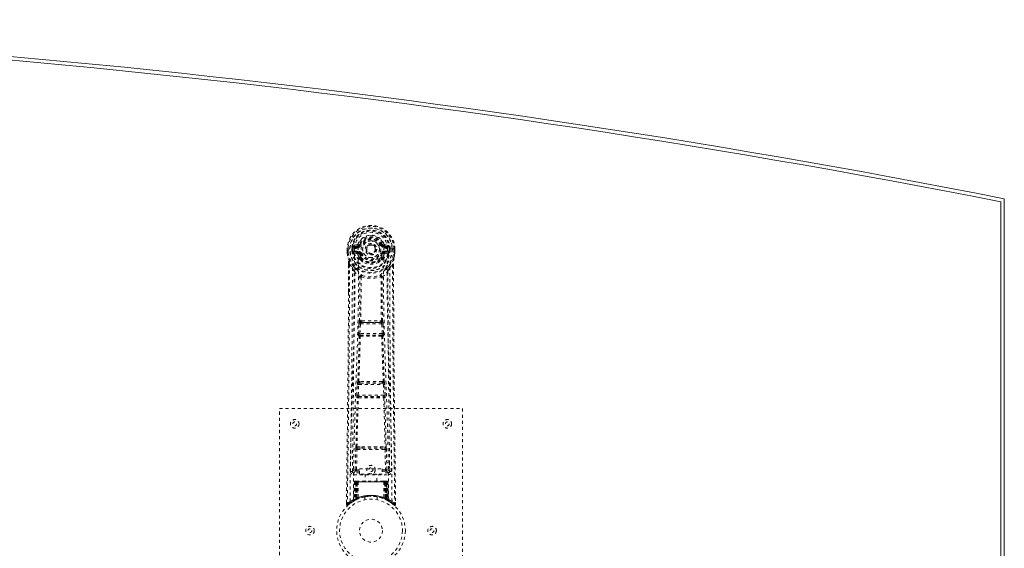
# Model space of a CAD drawing. Header units: inches. Extents: x 6 to 125, y 33 to 81.
# Tile 6 of 6: x 93 to 125, y 64 to 81. Entities that reach past the tile are written whole.
import ezdxf

# ---------------------------------------------------------------- set-up
doc = ezdxf.new("R2010")
doc.units = ezdxf.units.IN
doc.header["$MEASUREMENT"] = 0
doc.linetypes.add('SLD-Dashed', pattern=[0.075, 0.05, -0.025])
doc.linetypes.add('SLD-Solid', pattern=[0])

msp = doc.modelspace()

# ---------------------------------------------------------------- linework, layer by layer
at = {"color": 7, "linetype": 'SLD-Solid', "lineweight": 15}
for p, q in [((125.179, 39.359), (125.179, 74.915)), ((125.179, 74.915), (125.179, 39.359)), ((125.297, 75.012), (125.297, 39.262))]:
    msp.add_line(p, q, dxfattribs=at)
at = {"color": 7, "linetype": 'SLD-Dashed', "lineweight": 0}
for p, q in [((103.768, 73.371), (103.768, 73.254)), ((103.772, 73.371), (103.768, 73.371)), ((103.768, 73.254), (103.768, 73.25)), ((103.769, 73.372), (103.769, 73.254)), ((103.825, 73.37), (103.772, 73.371)), ((103.797, 73.369), (103.797, 73.254)), ((103.848, 73.37), (103.825, 73.37)), ((104.006, 73.37), (103.848, 73.37)), ((103.919, 73.297), (103.919, 73.368)), ((103.919, 73.297), (103.948, 73.299)), ((103.919, 73.297), (103.919, 73.297)), ((103.949, 73.368), (103.948, 73.299)), ((103.954, 73.368), (103.949, 73.368)), ((103.949, 73.298), (103.954, 73.279)), ((103.954, 73.289), (103.954, 73.368)), ((103.954, 73.279), (103.954, 73.289)), ((103.96, 73.253), (103.964, 73.248)), ((103.964, 73.248), (103.964, 73.248)), ((103.964, 73.248), (103.964, 73.248)), ((103.975, 73.237), (103.964, 73.248)), ((104.091, 73.512), (103.972, 73.488)), ((103.975, 73.237), (104.089, 73.216)), ((103.989, 73.3), (103.989, 73.27)), ((103.989, 73.3), (104.119, 73.3)), ((104.119, 73.245), (103.989, 73.27)), ((103.989, 73.27), (104.119, 73.27)), ((104.002, 73.452), (104.119, 73.473)), ((104.002, 73.452), (104.002, 73.422)), ((104.119, 73.452), (104.002, 73.452)), ((104.119, 73.422), (104.002, 73.422)), ((104.119, 73.473), (104.119, 73.452)), ((104.119, 73.422), (104.119, 73.452)), ((104.119, 73.3), (104.119, 73.27)), ((104.119, 73.245), (104.119, 73.27)), ((104.178, 73.516), (104.124, 73.539)), ((104.124, 73.406), (104.124, 73.408)), ((104.178, 73.516), (104.201, 73.507)), ((104.704, 73.361), (104.703, 73.345)), ((104.704, 73.369), (104.704, 73.361)), ((104.894, 73.507), (104.916, 73.516)), ((104.916, 73.516), (104.92, 73.509)), ((104.971, 73.408), (104.971, 73.406)), ((104.976, 73.473), (105.093, 73.452)), ((104.976, 73.473), (104.976, 73.452)), ((105.093, 73.452), (104.976, 73.452)), ((104.976, 73.422), (104.976, 73.452)), ((105.093, 73.422), (104.976, 73.422)), ((104.976, 73.3), (104.976, 73.27)), ((104.976, 73.3), (105.106, 73.3)), ((105.106, 73.27), (104.976, 73.245)), ((104.976, 73.245), (104.976, 73.27)), ((104.976, 73.27), (105.106, 73.27)), ((105.123, 73.488), (105.004, 73.512)), ((105.005, 73.216), (105.12, 73.237)), ((105.247, 73.37), (105.089, 73.37)), ((105.093, 73.422), (105.093, 73.452)), ((105.106, 73.27), (105.106, 73.3)), ((105.131, 73.248), (105.12, 73.237)), ((105.12, 73.237), (105.12, 73.237)), ((105.12, 73.237), (105.12, 73.237)), ((105.131, 73.248), (105.134, 73.253)), ((105.141, 73.368), (105.146, 73.368)), ((105.141, 73.289), (105.141, 73.368)), ((105.146, 73.298), (105.141, 73.279)), ((105.141, 73.279), (105.141, 73.289)), ((105.146, 73.299), (105.146, 73.368)), ((105.146, 73.299), (105.176, 73.297)), ((105.176, 73.368), (105.176, 73.297)), ((105.176, 73.368), (105.176, 73.368)), ((105.176, 73.297), (105.176, 73.297)), ((105.27, 73.37), (105.247, 73.37)), ((105.323, 73.371), (105.27, 73.37)), ((105.297, 73.254), (105.297, 73.369)), ((105.327, 73.371), (105.323, 73.371)), ((105.326, 73.254), (105.326, 73.372)), ((105.327, 73.371), (105.327, 73.254)), ((105.327, 73.25), (105.327, 73.254)), ((104.201, 73.216), (104.174, 73.204)), ((104.179, 73.055), (104.179, 73.073)), ((104.198, 73.009), (104.187, 73.026)), ((104.202, 73.079), (104.203, 73.061)), ((104.892, 73.061), (104.892, 73.079)), ((104.921, 73.204), (104.894, 73.216)), ((104.908, 73.026), (104.896, 73.009)), ((104.916, 73.055), (104.916, 73.073)), ((103.81, 72.87), (103.807, 71.946)), ((103.811, 71.945), (103.811, 72.869)), ((103.84, 72.868), (103.936, 72.753)), ((105.159, 72.753), (105.255, 72.868)), ((105.283, 72.816), (105.283, 72.869)), ((105.285, 72.87), (105.285, 72.816)), ((104.22, 72.451), (104.22, 72.45)), ((104.875, 72.45), (104.875, 72.451)), ((104.248, 71.011), (104.208, 71.01)), ((104.887, 71.01), (104.847, 71.011)), ((104.137, 70.597), (104.154, 70.915)), ((104.182, 70.595), (104.198, 70.912)), ((104.198, 70.912), (104.897, 70.912)), ((104.217, 70.957), (104.256, 70.957)), ((104.839, 70.957), (104.256, 70.957)), ((104.839, 70.957), (104.878, 70.957)), ((104.897, 70.912), (104.913, 70.595)), ((104.958, 70.597), (104.941, 70.915)), ((104.161, 70.503), (104.146, 70.507)), ((104.913, 70.595), (104.182, 70.595)), ((104.205, 70.545), (104.191, 70.55)), ((104.191, 70.55), (104.904, 70.55)), ((104.904, 70.55), (104.89, 70.545)), ((104.934, 70.503), (104.948, 70.507)), ((104.082, 68.579), (104.099, 68.932)), ((104.127, 68.577), (104.144, 68.93)), ((104.144, 68.93), (104.951, 68.93)), ((104.181, 69.026), (104.149, 69.026)), ((104.191, 68.975), (104.159, 68.975)), ((104.904, 68.975), (104.191, 68.975)), ((104.904, 68.975), (104.936, 68.975)), ((104.946, 69.026), (104.913, 69.026)), ((104.951, 68.93), (104.968, 68.577)), ((105.013, 68.579), (104.995, 68.932)), ((104.089, 68.49), (104.097, 68.486)), ((104.968, 68.577), (104.127, 68.577)), ((104.141, 68.529), (104.133, 68.532)), ((104.133, 68.532), (104.962, 68.532)), ((104.962, 68.532), (104.954, 68.529)), ((104.998, 68.486), (105.006, 68.49)), ((101.547, 68.137), (107.547, 68.137)), ((101.547, 60.137), (101.547, 68.137)), ((107.547, 68.137), (107.547, 60.137)), ((104.029, 66.134), (104.044, 66.796)), ((104.073, 66.134), (104.089, 66.795)), ((104.086, 66.88), (104.243, 66.886)), ((104.089, 66.795), (105.006, 66.795)), ((104.097, 66.835), (104.25, 66.838)), ((104.25, 66.838), (104.845, 66.838)), ((104.845, 66.838), (104.998, 66.835)), ((104.852, 66.886), (105.009, 66.88)), ((105.006, 66.795), (105.021, 66.134)), ((105.066, 66.134), (105.051, 66.796)), ((103.938, 66.367), (103.935, 66.08)), ((104.167, 66.165), (104.917, 66.165)), ((104.167, 65.985), (104.167, 66.165)), ((104.917, 66.165), (104.917, 65.985)), ((105.16, 66.08), (105.156, 66.367)), ((103.935, 66.077), (103.936, 66.069)), ((103.98, 66.032), (103.98, 65.971)), ((104.167, 66.032), (103.98, 66.032)), ((103.98, 65.971), (105.115, 65.971)), ((104.073, 66.089), (104.073, 66.134)), ((104.073, 66.134), (104.167, 66.134)), ((104.073, 66.089), (104.167, 66.089)), ((104.917, 65.985), (104.167, 65.985)), ((104.352, 65.985), (104.352, 65.762)), ((104.742, 65.762), (104.742, 65.985)), ((104.917, 66.134), (105.021, 66.134)), ((104.917, 66.089), (105.021, 66.089)), ((105.115, 66.032), (104.917, 66.032)), ((105.021, 66.089), (105.021, 66.134)), ((105.115, 65.971), (105.115, 66.032)), ((105.159, 66.069), (105.16, 66.077)), ((104.002, 65.733), (103.98, 65.128)), ((104.015, 65.733), (103.994, 65.136)), ((104.015, 65.733), (104.002, 65.733)), ((104.036, 65.737), (104.013, 65.143)), ((104.033, 65.733), (104.013, 65.147)), ((104.1, 65.733), (104.033, 65.733)), ((104.041, 65.733), (104.04, 65.176)), ((104.048, 65.762), (104.041, 65.762)), ((104.048, 65.733), (104.041, 65.733)), ((104.055, 65.762), (104.045, 65.762)), ((104.048, 65.733), (105.047, 65.733)), ((104.048, 65.18), (104.048, 65.733)), ((104.054, 65.183), (104.054, 65.733)), ((104.054, 65.733), (104.061, 65.733)), ((104.061, 65.762), (104.055, 65.762)), ((104.061, 65.733), (104.061, 65.186)), ((105.034, 65.733), (104.061, 65.733)), ((104.117, 65.762), (104.063, 65.762)), ((104.072, 65.733), (104.072, 65.191)), ((104.079, 65.733), (104.072, 65.733)), ((104.079, 65.762), (104.073, 65.762)), ((104.079, 65.762), (104.117, 65.762)), ((104.079, 65.733), (105.016, 65.733)), ((104.079, 65.194), (104.079, 65.733)), ((104.081, 65.182), (104.1, 65.733)), ((104.101, 65.733), (104.082, 65.182)), ((104.1, 65.733), (104.101, 65.733)), ((104.131, 65.733), (104.127, 65.212)), ((104.139, 65.762), (104.131, 65.762)), ((104.963, 65.733), (104.131, 65.733)), ((104.956, 65.762), (104.139, 65.762)), ((104.964, 65.762), (104.956, 65.762)), ((104.963, 65.733), (104.968, 65.212)), ((105.032, 65.762), (104.978, 65.762)), ((104.978, 65.762), (105.016, 65.762)), ((105.013, 65.182), (104.994, 65.733)), ((104.994, 65.733), (104.994, 65.733)), ((104.994, 65.733), (105.014, 65.182)), ((105.062, 65.733), (104.994, 65.733)), ((105.022, 65.762), (105.016, 65.762)), ((105.022, 65.733), (105.016, 65.733)), ((105.016, 65.733), (105.016, 65.194)), ((105.023, 65.191), (105.022, 65.733)), ((105.04, 65.762), (105.034, 65.762)), ((105.034, 65.186), (105.034, 65.733)), ((105.034, 65.733), (105.041, 65.733)), ((105.05, 65.762), (105.04, 65.762)), ((105.041, 65.733), (105.041, 65.183)), ((105.054, 65.762), (105.046, 65.762)), ((105.054, 65.733), (105.047, 65.733)), ((105.047, 65.733), (105.047, 65.18)), ((105.054, 65.176), (105.054, 65.733)), ((105.082, 65.143), (105.059, 65.737)), ((105.062, 65.733), (105.082, 65.147)), ((105.08, 65.733), (105.101, 65.136)), ((105.093, 65.733), (105.08, 65.733)), ((105.093, 65.733), (105.114, 65.128)), ((104.013, 65.147), (104.081, 65.182)), ((104.04, 65.176), (104.048, 65.18)), ((104.053, 65.15), (104.04, 65.176)), ((104.061, 65.186), (104.054, 65.183)), ((104.066, 65.157), (104.054, 65.183)), ((104.073, 65.16), (104.061, 65.186)), ((104.072, 65.191), (104.079, 65.194)), ((104.084, 65.165), (104.072, 65.191)), ((104.082, 65.182), (104.081, 65.182)), ((104.347, 65.245), (104.347, 65.148)), ((104.747, 65.148), (104.747, 65.245)), ((105.016, 65.194), (105.004, 65.168)), ((105.023, 65.191), (105.011, 65.165)), ((105.014, 65.182), (105.013, 65.182)), ((105.014, 65.182), (105.082, 65.147)), ((105.016, 65.194), (105.023, 65.191)), ((105.034, 65.186), (105.022, 65.16)), ((105.041, 65.183), (105.029, 65.157)), ((105.041, 65.183), (105.034, 65.186)), ((105.047, 65.18), (105.035, 65.154)), ((105.054, 65.176), (105.042, 65.15)), ((105.047, 65.18), (105.054, 65.176)), ((103.742, 65.063), (103.741, 64.996)), ((103.742, 65.063), (103.741, 64.996)), ((103.741, 64.996), (103.771, 64.995)), ((103.743, 65.059), (103.742, 64.996)), ((103.79, 64.975), (103.832, 65.008)), ((103.966, 65.103), (103.979, 65.111)), ((103.98, 65.128), (103.994, 65.136)), ((103.997, 65.121), (104.064, 65.156)), ((104.053, 65.15), (104.044, 65.146)), ((104.06, 65.154), (104.053, 65.15)), ((104.058, 65.153), (104.066, 65.157)), ((104.064, 65.156), (104.065, 65.156)), ((104.065, 65.156), (104.072, 65.16)), ((104.09, 65.168), (104.084, 65.165)), ((105.011, 65.165), (105.004, 65.168)), ((105.03, 65.156), (105.031, 65.156)), ((105.031, 65.156), (105.045, 65.148)), ((105.042, 65.15), (105.035, 65.154)), ((105.068, 65.137), (105.042, 65.15)), ((105.062, 65.14), (105.097, 65.121)), ((105.101, 65.136), (105.114, 65.128)), ((105.11, 65.116), (105.123, 65.108)), ((105.116, 65.111), (105.129, 65.103)), ((105.263, 65.009), (105.305, 64.974)), ((105.324, 64.995), (105.304, 64.973)), ((105.354, 64.996), (105.353, 65.063))]:
    msp.add_line(p, q, dxfattribs=at)
at = {"color": 7, "linetype": 'SLD-Dashed', "lineweight": 0, "flags": 128}
for points in [[(104.124, 73.408), (104.13, 73.484), (104.153, 73.559), (104.192, 73.627), (104.246, 73.687), (104.311, 73.736), (104.385, 73.772), (104.465, 73.794), (104.547, 73.801), (104.63, 73.794), (104.71, 73.772), (104.784, 73.736), (104.849, 73.687), (104.903, 73.627), (104.942, 73.559), (104.965, 73.484), (104.971, 73.408)], [(103.768, 73.371), (103.767, 73.371), (103.769, 73.37), (103.771, 73.37), (103.775, 73.37), (103.779, 73.37), (103.785, 73.369), (103.791, 73.369), (103.797, 73.369)], [(103.797, 73.254), (103.791, 73.254), (103.785, 73.254), (103.779, 73.254), (103.775, 73.254), (103.771, 73.254), (103.769, 73.254), (103.767, 73.254), (103.768, 73.254)], [(103.768, 73.25), (103.769, 73.25), (103.771, 73.251), (103.774, 73.251), (103.777, 73.252), (103.782, 73.252), (103.787, 73.253), (103.792, 73.254), (103.797, 73.254)], [(103.768, 73.254), (103.781, 73.157), (103.797, 73.081)], [(103.768, 73.25), (103.78, 73.16), (103.798, 73.07)], [(103.86, 65.089), (103.867, 66.136), (103.886, 67.181), (103.916, 68.223), (103.951, 69.262), (103.985, 70.296), (104.01, 71.325), (104.019, 72.35), (104.006, 73.37)], [(103.949, 73.298), (103.949, 73.298), (103.948, 73.299)], [(103.954, 73.289), (103.97, 73.297), (103.989, 73.3)], [(104.002, 73.422), (103.979, 73.427), (103.959, 73.44)], [(103.969, 65.145), (103.977, 66.19), (103.999, 67.233), (104.03, 68.272), (104.068, 69.308), (104.104, 70.339), (104.13, 71.366), (104.138, 72.388), (104.124, 73.405)], [(104.119, 73.473), (104.156, 73.487), (104.169, 73.5)], [(104.169, 73.5), (104.174, 73.508), (104.178, 73.516)], [(104.228, 73.495), (104.223, 73.497), (104.218, 73.499), (104.213, 73.501), (104.209, 73.503), (104.206, 73.505), (104.203, 73.506), (104.201, 73.506), (104.201, 73.507)], [(104.866, 73.495), (104.872, 73.497), (104.877, 73.499), (104.881, 73.501), (104.886, 73.503), (104.889, 73.505), (104.892, 73.506), (104.893, 73.506), (104.894, 73.507)], [(105.126, 65.145), (105.117, 66.19), (105.096, 67.233), (105.064, 68.273), (105.027, 69.308), (104.991, 70.339), (104.964, 71.366), (104.956, 72.388), (104.971, 73.405)], [(105.235, 65.089), (105.228, 66.136), (105.208, 67.181), (105.179, 68.223), (105.144, 69.262), (105.11, 70.296), (105.084, 71.325), (105.076, 72.35), (105.088, 73.37)], [(105.136, 73.44), (105.116, 73.427), (105.093, 73.422)], [(105.106, 73.3), (105.124, 73.297), (105.141, 73.289)], [(105.146, 73.368), (105.15, 73.368), (105.156, 73.368), (105.165, 73.368), (105.176, 73.368)], [(105.146, 73.299), (105.146, 73.298), (105.146, 73.298)], [(105.296, 73.07), (105.313, 73.15), (105.327, 73.25)], [(105.297, 73.369), (105.304, 73.369), (105.31, 73.369), (105.315, 73.369), (105.32, 73.37), (105.324, 73.37), (105.326, 73.37), (105.327, 73.371), (105.327, 73.371)], [(105.327, 73.254), (105.327, 73.254), (105.326, 73.254), (105.324, 73.254), (105.32, 73.254), (105.315, 73.254), (105.31, 73.254), (105.304, 73.254), (105.297, 73.254)], [(105.327, 73.25), (105.326, 73.25), (105.324, 73.251), (105.321, 73.251), (105.317, 73.252), (105.313, 73.252), (105.308, 73.253), (105.303, 73.254), (105.297, 73.254)], [(105.327, 73.254), (105.314, 73.157), (105.298, 73.081)], [(103.797, 73.081), (103.797, 73.075), (103.798, 73.07)], [(103.978, 72.792), (103.877, 72.916), (103.798, 73.07)], [(104.117, 73.193), (104.103, 73.211), (104.089, 73.216)], [(104.179, 73.073), (104.146, 73.126), (104.117, 73.193)], [(104.174, 73.204), (104.201, 73.141), (104.231, 73.092)], [(104.198, 73.009), (104.273, 72.951), (104.33, 72.921)], [(104.228, 73.227), (104.223, 73.225), (104.218, 73.223), (104.213, 73.221), (104.209, 73.219), (104.206, 73.218), (104.203, 73.217), (104.201, 73.216), (104.201, 73.216)], [(104.765, 72.921), (104.822, 72.951), (104.896, 73.009)], [(104.864, 73.092), (104.894, 73.141), (104.921, 73.204)], [(104.866, 73.227), (104.872, 73.225), (104.877, 73.223), (104.881, 73.221), (104.886, 73.219), (104.889, 73.218), (104.892, 73.217), (104.893, 73.216), (104.894, 73.216)], [(104.916, 73.073), (104.948, 73.126), (104.978, 73.193)], [(104.978, 73.193), (104.992, 73.211), (105.005, 73.216)], [(105.117, 72.792), (105.217, 72.916), (105.296, 73.07)], [(105.296, 73.07), (105.298, 73.075), (105.298, 73.081)], [(103.84, 72.868), (103.838, 71.403), (103.829, 69.931), (103.815, 68.483), (103.812, 68.262), (103.809, 68.033), (103.807, 67.829), (103.805, 67.63), (103.802, 67.415), (103.8, 67.265), (103.798, 67.108), (103.796, 66.952), (103.794, 66.834), (103.793, 66.694), (103.791, 66.532), (103.786, 66.2), (103.784, 65.995), (103.78, 65.741), (103.777, 65.479), (103.774, 65.231), (103.771, 64.995)], [(103.81, 72.87), (103.81, 72.87), (103.811, 72.869), (103.813, 72.869), (103.817, 72.869), (103.822, 72.868), (103.828, 72.868), (103.834, 72.868), (103.84, 72.868)], [(103.936, 72.753), (103.935, 72.233), (103.934, 71.7), (103.931, 71.154), (103.928, 70.639), (103.923, 70.11), (103.918, 69.558), (103.913, 69.068), (103.91, 68.811), (103.907, 68.538), (103.903, 68.25), (103.899, 67.946), (103.896, 67.67), (103.893, 67.429), (103.89, 67.238), (103.887, 67.024), (103.884, 66.782), (103.881, 66.557), (103.878, 66.365), (103.876, 66.205), (103.875, 66.077)], [(103.995, 72.64), (104.081, 72.539), (104.182, 72.451)], [(104.073, 72.704), (104.083, 72.695), (104.088, 72.689)], [(104.913, 72.451), (105.013, 72.539), (105.1, 72.64)], [(105.007, 72.689), (105.012, 72.695), (105.021, 72.704)], [(105.22, 66.077), (105.218, 66.213), (105.216, 66.385), (105.213, 66.594), (105.21, 66.84), (105.207, 67.089), (105.204, 67.308), (105.202, 67.462), (105.2, 67.599), (105.198, 67.721), (105.196, 67.876), (105.194, 68.039), (105.192, 68.196), (105.183, 69.009), (105.174, 69.827), (105.166, 70.8), (105.161, 71.789), (105.159, 72.753)], [(105.255, 72.868), (105.261, 72.868), (105.267, 72.868), (105.273, 72.868), (105.278, 72.869), (105.282, 72.869), (105.284, 72.869), (105.285, 72.87), (105.285, 72.87)], [(105.255, 72.868), (105.257, 71.404), (105.266, 69.931), (105.28, 68.483), (105.283, 68.236), (105.286, 67.978), (105.289, 67.763), (105.291, 67.534), (105.295, 67.284), (105.298, 67.012), (105.301, 66.794), (105.304, 66.532), (105.308, 66.208), (105.311, 65.997), (105.314, 65.739), (105.318, 65.477), (105.321, 65.229), (105.324, 64.995)], [(105.285, 72.816), (105.293, 70.246), (105.32, 67.622), (105.354, 64.996)], [(104.172, 71.004), (104.183, 71.725), (104.184, 72.443)], [(104.23, 72.462), (104.225, 72.47), (104.218, 72.477), (104.21, 72.48), (104.202, 72.48), (104.195, 72.476), (104.188, 72.47), (104.184, 72.461), (104.182, 72.451)], [(104.22, 72.45), (104.219, 71.731), (104.208, 71.01)], [(104.913, 72.451), (104.911, 72.461), (104.906, 72.47), (104.9, 72.476), (104.893, 72.48), (104.885, 72.48), (104.877, 72.477), (104.87, 72.47), (104.865, 72.462)], [(104.887, 71.01), (104.876, 71.731), (104.875, 72.45)], [(104.922, 71.004), (104.912, 71.725), (104.911, 72.443)], [(103.807, 71.946), (103.802, 70.246), (103.774, 67.622), (103.742, 65.063)], [(104.248, 71.011), (104.547, 71.012), (104.847, 71.011)], [(104.154, 70.915), (104.159, 70.914), (104.169, 70.914), (104.183, 70.913), (104.198, 70.912)], [(104.217, 70.957), (104.216, 70.956), (104.214, 70.955), (104.211, 70.952), (104.205, 70.942), (104.201, 70.929), (104.198, 70.912)], [(104.256, 70.957), (104.547, 70.959), (104.839, 70.957)], [(104.897, 70.912), (104.912, 70.913), (104.926, 70.914), (104.936, 70.914), (104.941, 70.915)], [(104.114, 69.022), (104.139, 69.763), (104.161, 70.503)], [(104.137, 70.597), (104.142, 70.597), (104.153, 70.596), (104.167, 70.596), (104.182, 70.595)], [(104.149, 69.026), (104.174, 69.768), (104.196, 70.509)], [(104.191, 70.55), (104.186, 70.554), (104.182, 70.564), (104.181, 70.57), (104.181, 70.578), (104.181, 70.586), (104.182, 70.595)], [(104.898, 70.509), (104.921, 69.768), (104.946, 69.026)], [(104.913, 70.595), (104.914, 70.586), (104.914, 70.578), (104.913, 70.57), (104.912, 70.564), (104.909, 70.554), (104.904, 70.55)], [(104.913, 70.595), (104.928, 70.596), (104.942, 70.596), (104.953, 70.597), (104.958, 70.597)], [(104.98, 69.022), (104.956, 69.763), (104.934, 70.503)], [(104.099, 68.932), (104.102, 68.964), (104.102, 68.967)], [(104.099, 68.932), (104.104, 68.932), (104.114, 68.931), (104.129, 68.931), (104.144, 68.93)], [(104.951, 68.93), (104.966, 68.931), (104.981, 68.931), (104.991, 68.932), (104.995, 68.932)], [(104.995, 68.932), (104.993, 68.964), (104.993, 68.966)], [(104.053, 66.878), (104.072, 67.683), (104.097, 68.486)], [(104.082, 68.579), (104.087, 68.579), (104.097, 68.579), (104.112, 68.578), (104.127, 68.577)], [(104.086, 66.88), (104.106, 67.686), (104.131, 68.49)], [(104.964, 68.49), (104.989, 67.686), (105.009, 66.88)], [(104.968, 68.577), (104.983, 68.578), (104.998, 68.579), (105.008, 68.579), (105.013, 68.579)], [(105.042, 66.878), (105.022, 67.683), (104.998, 68.486)], [(104.044, 66.796), (104.049, 66.796), (104.059, 66.795), (104.074, 66.795), (104.089, 66.795)], [(104.243, 66.886), (104.547, 66.886), (104.852, 66.886)], [(104.25, 66.838), (104.547, 66.838), (104.845, 66.838)], [(105.006, 66.795), (105.021, 66.795), (105.036, 66.795), (105.046, 66.796), (105.051, 66.796)], [(104.029, 66.134), (103.959, 66.106), (103.935, 66.077)], [(103.98, 66.032), (104.004, 66.06), (104.073, 66.089)], [(104.029, 66.134), (104.033, 66.134), (104.043, 66.134), (104.057, 66.134), (104.073, 66.134)], [(105.021, 66.134), (105.037, 66.134), (105.051, 66.134), (105.061, 66.134), (105.066, 66.134)], [(105.021, 66.089), (105.091, 66.06), (105.115, 66.032)], [(105.16, 66.077), (105.136, 66.106), (105.066, 66.134)], [(104.002, 65.733), (104.004, 65.733), (104.013, 65.733), (104.025, 65.733), (104.041, 65.733)], [(104.054, 65.733), (104.039, 65.733), (104.027, 65.733), (104.018, 65.733), (104.015, 65.733)], [(104.033, 65.733), (104.033, 65.733), (104.035, 65.733), (104.039, 65.733), (104.044, 65.733), (104.05, 65.733), (104.057, 65.733), (104.064, 65.733), (104.072, 65.733)], [(104.131, 65.733), (104.12, 65.733), (104.111, 65.733), (104.104, 65.733), (104.101, 65.733)], [(104.994, 65.733), (104.99, 65.733), (104.984, 65.733), (104.975, 65.733), (104.963, 65.733)], [(105.022, 65.733), (105.03, 65.733), (105.038, 65.733), (105.045, 65.733), (105.051, 65.733), (105.056, 65.733), (105.059, 65.733), (105.061, 65.733), (105.062, 65.733)], [(105.032, 65.762), (105.032, 65.762), (105.03, 65.762)], [(105.08, 65.733), (105.076, 65.733), (105.068, 65.733), (105.055, 65.733), (105.041, 65.733)], [(105.054, 65.733), (105.069, 65.733), (105.082, 65.733), (105.09, 65.733), (105.093, 65.733)], [(105.062, 65.733), (105.061, 65.74), (105.06, 65.742)], [(104.048, 65.18), (104.053, 65.17), (104.057, 65.162), (104.059, 65.156), (104.06, 65.154)], [(104.079, 65.194), (104.083, 65.184), (104.087, 65.176), (104.089, 65.17), (104.09, 65.168)], [(104.35, 65.245), (104.349, 65.244), (104.366, 65.248), (104.404, 65.253), (104.459, 65.259), (104.523, 65.262), (104.547, 65.262)], [(103.744, 64.996), (103.746, 64.988), (103.749, 64.981), (103.754, 64.974), (103.76, 64.969), (103.768, 64.966), (103.775, 64.966), (103.782, 64.968), (103.789, 64.972)], [(103.791, 64.973), (103.824, 65.002), (103.832, 65.008)], [(103.908, 65.065), (103.957, 65.097), (104.001, 65.123)], [(105.084, 65.139), (105.082, 65.145), (105.082, 65.147)], [(105.098, 65.12), (105.138, 65.097), (105.187, 65.065)], [(105.121, 65.11), (105.114, 65.122), (105.11, 65.135)], [(105.306, 64.976), (105.313, 64.972), (105.321, 64.97), (105.329, 64.969), (105.337, 64.97), (105.344, 64.974), (105.349, 64.979), (105.352, 64.986), (105.354, 64.993)], [(105.354, 64.996), (105.353, 64.996), (105.352, 64.996), (105.345, 64.996), (105.335, 64.996), (105.33, 64.996), (105.324, 64.995)]]:
    msp.add_lwpolyline(points, dxfattribs=at)
at = {"color": 7, "linetype": 'SLD-Dashed', "lineweight": 0}
for centre, radius in [((104.547, 73.361), 0.7), ((104.547, 73.361), 0.69), ((104.547, 73.361), 0.623), ((104.547, 73.361), 0.32), ((104.547, 73.361), 0.275), ((104.547, 73.361), 0.188), ((104.547, 73.361), 0.157), ((104.547, 73.361), 0.142), ((104.547, 73.361), 0.139), ((104.547, 73.361), 0.138), ((102.047, 67.637), 0.141), ((107.047, 67.637), 0.141), ((102.047, 67.637), 0.0625), ((107.047, 67.637), 0.0625), ((104.547, 66.137), 0.141), ((104.547, 66.137), 0.0625), ((104.547, 64.137), 1.125), ((104.547, 64.137), 1.03), ((102.547, 64.137), 0.141), ((104.547, 64.137), 0.376), ((106.547, 64.137), 0.141), ((102.547, 64.137), 0.0625), ((106.547, 64.137), 0.0625)]:
    msp.add_circle(centre, radius, dxfattribs=at)
at = {"color": 7, "linetype": 'SLD-Solid', "lineweight": 15}
for radius, start, end in [(306.773, 78.76873, 101.23127), (306.654, 78.78685, 101.21315), (306.654, 78.78685, 101.21315)]:
    msp.add_arc((65.547, -225.885), radius, start, end, dxfattribs=at)
at = {"color": 7, "linetype": 'SLD-Dashed', "lineweight": 0}
for centre, radius, start, end in [((104.547, 73.361), 0.78, 0, 179.3038), ((104.547, 73.361), 0.78, 0.7166, 179.2834), ((104.547, 73.361), 0.75, 0.5684, 179.4316), ((104.547, 73.361), 0.629, 0.6528, 179.3472), ((104.547, 73.361), 0.599, 0.6527, 179.3473), ((104.547, 73.376), 0.541, 359.35, 180.65), ((104.547, 73.361), 0.459, 22.774, 157.226), ((104.547, 73.361), 0.4, 22.774, 157.226), ((104.547, 73.361), 0.376, 22.774, 157.226), ((104.547, 73.361), 0.346, 22.7741, 157.2259), ((104.547, 73.361), 0.275, 82.5717, 262.572), ((104.547, 73.361), 0.275, 262.5718, 82.5719), ((103.797, 73.254), 0.03, 180.0028, 185.051), ((104.547, 73.361), 0.787, 188.0937, 351.9063), ((104.547, 73.361), 0.758, 188.0936, 351.9064), ((103.946, 74.417), 1.049, 268.537, 270.1563), ((104.547, 73.361), 0.632, 185.8274, 354.1726), ((104.547, 73.361), 0.602, 186.0327, 353.9673), ((104.547, 73.361), 0.593, 172.3909, 179.3289), ((104.04, 73.286), 0.0862, 184.5588, 202.7057), ((104.163, 73.412), 0.206, 158.3414, 172.337), ((103.988, 73.24), 0.0306, 89.0684, 154.5781), ((104.417, 73.457), 0.499, 204.8892, 243.9927), ((104.001, 73.482), 0.0299, 167.8898, 271.9561), ((104.355, 73.459), 0.441, 210.2262, 246.4275), ((104.125, 73.184), 0.221, 90.3105, 122.518), ((104.119, 73.503), 0.0301, 162.3481, 268.5759), ((104.119, 73.215), 0.0299, 91.0964, 178.7798), ((104.082, 73.556), 0.0454, 281.2539, 337.5691), ((104.119, 73.541), 0.089, 270, 337.226), ((104.119, 73.541), 0.119, 269.9994, 337.2262), ((104.119, 73.181), 0.119, 22.7738, 90.0006), ((104.119, 73.181), 0.089, 22.774, 90), ((104.113, 73.181), 0.0649, 21.3178, 85.0804), ((104.976, 73.541), 0.119, 202.7738, 270.0006), ((104.976, 73.181), 0.119, 89.9994, 157.2262), ((104.976, 73.541), 0.089, 202.774, 270), ((104.976, 73.181), 0.089, 90, 157.226), ((104.683, 73.452), 0.492, 295.7076, 335.4804), ((105.514, 72.168), 1.475, 111.6208, 113.9257), ((104.739, 73.459), 0.441, 293.5931, 329.7441), ((104.982, 73.544), 0.0715, 209.6273, 265.2099), ((104.982, 73.181), 0.0649, 94.9221, 158.682), ((105.013, 73.556), 0.0454, 202.4854, 258.6876), ((104.965, 73.173), 0.233, 58.0388, 88.5928), ((104.975, 73.503), 0.0301, 271.4239, 17.6521), ((104.976, 73.215), 0.0299, 1.1693, 88.9545), ((105.094, 73.482), 0.0299, 268.048, 12.1061), ((105.107, 73.24), 0.0306, 25.4314, 90.9265), ((104.931, 73.412), 0.206, 7.6598, 21.6566), ((105.026, 73.293), 0.116, 339.6356, 353.1095), ((104.547, 73.361), 0.593, 0.6711, 7.6091), ((102.624, 72.9), 1.187, 358.5707, 8.7912), ((100.326, 72.252), 3.568, 9.9427, 13.2523), ((104.147, 73.188), 0.031, 31.5694, 169.9032), ((104.209, 73.07), 0.0305, 44.5476, 174.2874), ((104.201, 73.033), 0.0459, 88.3076, 118.8642), ((104.201, 73.015), 0.046, 88.2965, 118.8), ((104.224, 73.051), 0.0449, 175.0908, 213.9401), ((104.238, 73.005), 0.0396, 127.1317, 174.8145), ((104.547, 73.361), 0.376, 202.774, 337.226), ((104.229, 73.057), 0.0347, 87.2648, 140.6081), ((104.547, 73.373), 0.453, 220.4511, 319.5489), ((104.236, 73.062), 0.033, 181.8927, 228.3761), ((104.547, 73.401), 0.494, 227.4886, 312.5114), ((104.547, 73.361), 0.346, 202.7741, 337.2259), ((104.547, 73.354), 0.411, 219.7061, 320.2939), ((104.547, 73.341), 0.473, 242.6141, 297.3859), ((104.547, 73.361), 0.157, 245.2931, 290.0155), ((104.886, 73.07), 0.0305, 5.7192, 135.4474), ((104.865, 73.057), 0.0347, 39.391, 92.7361), ((104.859, 73.062), 0.033, 311.6147, 358.1165), ((104.857, 73.005), 0.0396, 5.1663, 52.8895), ((104.894, 73.033), 0.0459, 61.1315, 91.6994), ((104.893, 73.015), 0.046, 61.1956, 91.7052), ((104.871, 73.051), 0.0448, 326.224, 4.9372), ((104.948, 73.188), 0.031, 10.1753, 148.3511), ((108.769, 72.252), 3.567, 166.7474, 170.0575), ((106.472, 72.899), 1.187, 171.2124, 181.427), ((-395.517, 73.958), 499.514, 359.09606, 359.84883), ((104.269, 72.435), 0.461, 129.1734, 136.3362), ((99.219, 70.209), 5.359, 26.9679, 28.3324), ((105.53, 74.372), 2.215, 225.5106, 228.8662), ((104.056, 72.637), 0.0608, 58.0035, 177.4261), ((104.82, 73.201), 0.893, 214.9901, 231.1462), ((104.275, 73.201), 0.893, 308.8519, 325.0118), ((105.039, 72.637), 0.0608, 2.5701, 122.0037), ((103.565, 74.372), 2.215, 311.1342, 314.4905), ((109.878, 70.208), 5.362, 151.6679, 153.0319), ((604.624, 73.958), 499.526, 180.15119, 180.90395), ((104.826, 72.435), 0.461, 43.6608, 50.8261), ((104.242, 72.447), 0.0608, 73.7745, 175.9548), ((104.171, 72.444), 0.0133, 356.8232, 33.94), ((104.217, 72.38), 0.0708, 87.2818, 117.2831), ((104.233, 72.449), 0.0128, 102.3319, 173.3669), ((104.302, 72.445), 0.0738, 124.9771, 166.7611), ((104.547, 73.374), 0.966, 250.819, 289.1817), ((104.547, 73.299), 0.844, 250.0605, 289.9395), ((104.852, 72.447), 0.0608, 4.0438, 106.2253), ((104.793, 72.445), 0.0738, 13.2447, 55.0171), ((104.862, 72.449), 0.0128, 6.6096, 77.6917), ((104.878, 72.38), 0.0709, 62.7194, 92.7121), ((104.924, 72.444), 0.0134, 146.0978, 183.2826), ((104.334, 70.923), 0.181, 153.539, 182.7707), ((104.202, 70.937), 0.0735, 85.5134, 114.1482), ((104.218, 71.003), 0.0457, 178.2719, 268.1472), ((104.311, 70.999), 0.104, 173.8569, 204.0358), ((104.348, 70.997), 0.1, 172.2265, 203.4794), ((104.747, 70.997), 0.1, 336.5206, 7.7735), ((104.784, 70.999), 0.104, 335.9741, 6.1332), ((104.877, 71.003), 0.0457, 271.8537, 1.7302), ((104.892, 70.937), 0.073, 65.7423, 94.5999), ((104.761, 70.923), 0.181, 357.2211, 26.4659), ((104.839, 70.914), 0.0575, 357.8289, 47.5822), ((104.298, 70.568), 0.163, 169.7813, 201.8713), ((104.191, 70.505), 0.0451, 90.8645, 176.7672), ((104.206, 70.5), 0.0451, 90.8961, 176.6076), ((104.19, 70.434), 0.0749, 85.0958, 112.9473), ((104.253, 70.515), 0.0574, 147.5049, 185.9269), ((104.547, 107.881), 37.374, 269.4617, 270.5382), ((104.547, 103.135), 32.591, 269.398, 270.602), ((104.889, 70.5), 0.0451, 3.3957, 89.1006), ((104.841, 70.514), 0.0579, 354.2277, 32.3406), ((104.905, 70.434), 0.075, 67.0751, 94.8899), ((104.903, 70.505), 0.0451, 3.2266, 89.1386), ((104.797, 70.568), 0.163, 338.1241, 10.2234), ((104.238, 68.965), 0.136, 155.3347, 179.2499), ((104.142, 68.942), 0.0843, 84.871, 108.7987), ((104.159, 69.02), 0.0448, 177.9356, 222.9044), ((104.159, 69.017), 0.0424, 220.4243, 270.4391), ((104.212, 68.932), 0.068, 141.1104, 181.6279), ((104.235, 69.016), 0.0869, 173.46, 208.3396), ((104.547, 36.242), 32.786, 89.3606, 90.6394), ((104.262, 69.014), 0.0814, 171.24, 208.6966), ((104.547, 35.612), 33.365, 89.3872, 90.6128), ((104.833, 69.014), 0.0814, 331.3062, 8.7577), ((104.86, 69.016), 0.0867, 331.6287, 6.5726), ((104.935, 69.02), 0.0456, 271.257, 1.8237), ((104.883, 68.932), 0.068, 358.3649, 38.9013), ((104.953, 68.942), 0.0837, 71.1218, 95.2097), ((104.857, 68.965), 0.136, 0.7187, 24.7068), ((104.289, 68.549), 0.209, 171.5832, 196.4967), ((104.134, 68.487), 0.0451, 90.5933, 177.0795), ((104.142, 68.484), 0.0451, 90.6231, 177.0106), ((104.123, 68.399), 0.0908, 85.1432, 107.0296), ((104.181, 68.562), 0.0563, 164.2658, 211.7614), ((104.185, 68.497), 0.0546, 143.5259, 186.9851), ((104.547, 105.13), 36.643, 269.3488, 270.6511), ((104.547, 101.341), 32.814, 269.2909, 270.7091), ((104.953, 68.484), 0.0451, 2.9918, 89.3775), ((104.909, 68.496), 0.055, 353.1643, 36.3311), ((104.914, 68.562), 0.0564, 328.2467, 15.732), ((104.961, 68.487), 0.0451, 2.9188, 89.4054), ((104.971, 68.399), 0.091, 72.9993, 94.8409), ((104.806, 68.549), 0.209, 343.5056, 8.4145), ((104.446, 66.795), 0.401, 168.1481, 179.9208), ((104.078, 66.741), 0.139, 86.8578, 100.619), ((104.098, 66.881), 0.0456, 184.1731, 268.2455), ((104.197, 66.883), 0.111, 181.7848, 205.661), ((104.194, 66.795), 0.105, 157.5279, 180.3652), ((104.331, 66.874), 0.0888, 172.3619, 204.3934), ((104.764, 66.874), 0.0889, 335.606, 7.6333), ((104.899, 66.883), 0.109, 334.2139, 358.346), ((104.996, 66.881), 0.0456, 271.756, 355.8254), ((104.901, 66.795), 0.105, 359.6304, 22.4765), ((105.016, 66.739), 0.141, 79.4677, 93.056), ((104.649, 66.795), 0.401, 0.0763, 11.8383), ((103.91, 67.673), 1.596, 268.7145, 270.8687), ((103.98, 66.076), 0.105, 179.2621, 269.995), ((103.978, 66.074), 0.0423, 186.5645, 271.9657), ((104.074, 66.134), 0.0451, 179.0401, 269.5653), ((105.021, 66.134), 0.0451, 270.4296, 0.9026), ((105.115, 66.076), 0.105, 270.0037, 0.7379), ((105.117, 66.074), 0.0423, 268.0381, 353.4287), ((105.184, 67.674), 1.597, 269.1326, 271.2848), ((104.032, 65.732), 0.03, 90.004, 178.0066), ((104.062, 65.689), 0.0742, 106.7385, 144.0496), ((104.045, 65.732), 0.03, 90.028, 178.032), ((104.059, 65.597), 0.163, 91.7029, 100.628), ((104.063, 65.732), 0.03, 90.0637, 178.0681), ((104.068, 65.727), 0.0356, 82.0649, 170.2959), ((104.46, 65.74), 0.412, 176.9652, 180.9918), ((104.655, 65.739), 0.601, 178.0005, 180.5756), ((104.49, 65.74), 0.429, 177.0733, 180.9394), ((104.517, 65.74), 0.444, 177.1767, 180.9102), ((104.524, 65.74), 0.446, 177.1812, 180.9057), ((104.13, 65.732), 0.0299, 90.1884, 178.2045), ((104.131, 65.732), 0.0299, 90.1884, 178.2001), ((104.168, 65.739), 0.0369, 141.8628, 189.6676), ((104.929, 65.74), 0.0354, 349.2853, 39.1931), ((104.964, 65.732), 0.0299, 1.7955, 89.8161), ((104.965, 65.732), 0.0299, 1.7999, 89.8116), ((104.573, 65.74), 0.443, 359.0764, 2.8181), ((104.577, 65.74), 0.446, 359.0943, 2.8188), ((105.032, 65.732), 0.03, 1.9319, 89.9363), ((104.609, 65.74), 0.425, 359.0403, 2.947), ((104.461, 65.74), 0.58, 359.3772, 2.0467), ((105.036, 65.595), 0.166, 79.597, 88.3426), ((104.634, 65.74), 0.413, 359.0175, 3.0348), ((105.05, 65.732), 0.03, 1.9654, 89.9746), ((105.032, 65.689), 0.0742, 35.9505, 73.2581), ((105.063, 65.732), 0.03, 1.9934, 89.996), ((104.547, 64.137), 1.158, 47.8705, 132.1289), ((104.547, 64.105), 1.19, 60.8884, 119.1116), ((104.529, 64.513), 0.824, 126.3721, 131.7315), ((104.547, 64.137), 1.127, 60.489, 119.511), ((104.522, 64.526), 0.807, 125.4833, 130.8762), ((104.527, 64.525), 0.806, 124.3197, 129.6147), ((104.547, 64.138), 1.155, 64.3786, 115.6214), ((104.547, 64.138), 1.155, 65.0796, 114.9204), ((104.051, 65.183), 0.0297, 295.4813, 358.523), ((104.052, 65.183), 0.0297, 295.4316, 358.5214), ((104.547, 64.138), 1.155, 66.0603, 113.9397), ((104.502, 64.587), 0.729, 120.9986, 125.2176), ((104.547, 64.174), 1.12, 67.9468, 112.0532), ((104.097, 65.194), 0.0346, 344.8538, 31.0103), ((104.997, 65.194), 0.0346, 148.9877, 195.1383), ((104.592, 64.587), 0.729, 54.7818, 58.9993), ((105.042, 65.183), 0.0297, 181.4846, 244.5692), ((105.043, 65.183), 0.0297, 181.4744, 244.5207), ((104.568, 64.525), 0.807, 50.3877, 55.6801), ((104.568, 64.52), 0.814, 49.149, 54.4937), ((104.566, 64.513), 0.823, 48.2685, 53.6302), ((104.548, 64.095), 1.21, 124.6708, 131.8375), ((103.771, 64.995), 0.03, 179.2838, 312.1346), ((103.841, 65.039), 0.0825, 211.7745, 232.6805), ((104.543, 64.143), 1.12, 124.6276, 132.0876), ((104.535, 63.898), 1.369, 114.4308, 119.5498), ((103.89, 65.09), 0.03, 180.1675, 304.0697), ((104.547, 64.137), 1.127, 119.5103, 124.6491), ((103.95, 65.129), 0.03, 301.0493, 358.0082), ((104.01, 65.158), 0.0429, 196.9804, 245.8303), ((103.964, 65.137), 0.0299, 300.2763, 358.0883), ((104.533, 64.163), 1.098, 118.6319, 120.2648), ((103.997, 65.279), 0.138, 269.4175, 293.4589), ((104.553, 64.126), 1.14, 114.2921, 119.1677), ((103.983, 65.147), 0.0299, 299.2229, 358.1938), ((103.985, 65.146), 0.0273, 297.6482, 2.3024), ((104.551, 64.145), 1.119, 60.7854, 65.7547), ((104.548, 64.139), 1.126, 59.7354, 64.7301), ((104.537, 64.116), 1.154, 59.9614, 64.0336), ((105.112, 65.147), 0.0299, 181.8045, 240.7709), ((105.112, 65.147), 0.03, 196.8852, 241.2768), ((105.131, 65.137), 0.0299, 181.9026, 239.7248), ((105.085, 65.157), 0.0429, 294.1648, 343.0302), ((105.164, 65.165), 0.0714, 211.6414, 238.9222), ((104.547, 64.136), 1.129, 55.354, 60.4866), ((105.144, 65.129), 0.03, 181.977, 238.9574), ((104.56, 64.159), 1.102, 58.9479, 59.8503), ((104.56, 63.898), 1.37, 60.4514, 65.5693), ((105.205, 65.09), 0.03, 235.9346, 359.8282), ((104.55, 64.14), 1.124, 47.9086, 55.362), ((104.545, 64.092), 1.213, 48.1749, 55.3206), ((105.324, 64.995), 0.03, 227.8635, 0.7202)]:
    msp.add_arc(centre, radius, start, end, dxfattribs=at)

doc.saveas('drawing.dxf')
